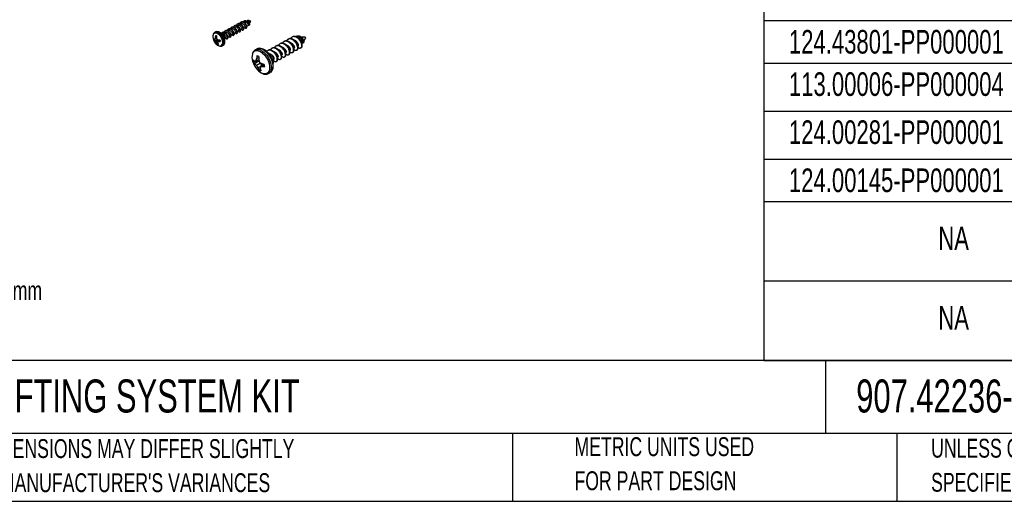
# Model space of a CAD drawing. Header units: millimetres. Extents: x 25 to 1093, y 25 to 838.
# Tile 10 of 16: x 262 to 703, y 25 to 241. Entities that reach past the tile are written whole.
import ezdxf

# ---------------------------------------------------------------- set-up
doc = ezdxf.new("R2010")
doc.units = ezdxf.units.MM
doc.layers.add('TEXT', color=140, linetype='Continuous', lineweight=25)
doc.styles.add('SLDTEXTSTYLE0', font='TXT', dxfattribs={"width": 0.7})

# ---------------------------------------------------------------- blocks, each defined once
blk = doc.blocks.new('SW_TABLEANNOTATION_0')
at = {"layer": 'TEXT', "color": 0, "ltscale": 16}
for p, q in [((0, -19.04), (0, -54.7)), ((0, -54.7), (0, -73.74)), ((0, -54.7), (176.69, -54.7)), ((0, -73.74), (0, -95.29)), ((0, -73.74), (176.69, -73.74)), ((0, -95.29), (0, -116.84)), ((0, -95.29), (176.69, -95.29)), ((0, -116.84), (0, -135.87)), ((0, -116.84), (176.69, -116.84)), ((0, -135.87), (0, -171.54)), ((0, -135.87), (176.69, -135.87)), ((0, -171.54), (0, -207.2)), ((0, -171.54), (176.69, -171.54)), ((0, -207.2), (176.69, -207.2))]:
    blk.add_line(p, q, dxfattribs=at)
at = {"layer": 'TEXT', "color": 0, "ltscale": 16, "attachment_point": 1, "style": 'SLDTEXTSTYLE0'}
for s, insert, char_height in [('124.43801-PP000001', (11.23, -58.92), 10.5833), ('113.00006-PP000004', (11.23, -77.92), 10.5833), ('124.00281-PP000001', (11.23, -99.47), 10.5833), ('124.00145-PP000001', (11.23, -121.06), 10.5833), ('NA', (78.24, -147.12), 10.583), ('NA', (78.24, -182.78), 10.583)]:
    blk.add_mtext(s, dxfattribs=dict(at, insert=insert, char_height=char_height))

msp = doc.modelspace()

# ---------------------------------------------------------------- linework, layer by layer
at = {"ltscale": 4}
for p, q in [((359.31, 238.88), (359.14, 238.78)), ((360.71, 239.66), (360.54, 239.56)), ((360.85, 240.38), (360.67, 240.29)), ((362.34, 240.44), (361.93, 240.32)), ((362.31, 240.93), (362.14, 240.83)), ((363.4, 238.57), (363.97, 239.08)), ((363.92, 240.9), (363.52, 240.78)), ((364.14, 240.9), (364.02, 240.91)), ((364.27, 238.86), (364.45, 238.96)), ((364.7, 240.81), (364.5, 240.94)), ((365.2, 240.8), (364.63, 240.85)), ((364.67, 239.74), (365.2, 240.8)), ((349.54, 236.02), (349.05, 235.75)), ((349.08, 235.77), (349.05, 235.75)), ((349.3, 234.32), (349.82, 234.18)), ((353.67, 235.75), (353.5, 235.65)), ((355.08, 236.53), (354.91, 236.44)), ((356.49, 237.31), (356.31, 237.21)), ((356.39, 234.55), (356.93, 234.85)), ((357.9, 238.09), (357.72, 238)), ((357.8, 235.33), (358.34, 235.64)), ((359.21, 236.11), (359.75, 236.42)), ((360.62, 236.9), (361.16, 237.2)), ((362.02, 237.68), (362.57, 237.98)), ((362.7, 237.62), (362.38, 237.87)), ((362.7, 237.62), (362.43, 237.91)), ((363.07, 237.61), (363.24, 237.71)), ((348.18, 233.74), (348.27, 233.06)), ((348.68, 232.33), (350.05, 232.66)), ((349.83, 233.13), (348.97, 232.76)), ((350.25, 232.53), (349.13, 232.05)), ((349.83, 233.13), (349.21, 232.87)), ((349.81, 233.43), (349.3, 233.3)), ((350.56, 232.41), (349.46, 231.75)), ((350.99, 232.38), (349.75, 231.3)), ((350.39, 230.91), (350.17, 230.51)), ((351.33, 232.3), (350.28, 231.56)), ((351.34, 232.26), (350.6, 231.71)), ((351.21, 232.38), (351.07, 232.12)), ((352.38, 229.75), (352.87, 230.03)), ((353.54, 232.97), (354.12, 233.29)), ((354.98, 233.77), (355.53, 234.07)), ((376.66, 229.75), (376.43, 229.63)), ((378.49, 230.77), (378.26, 230.64)), ((380.32, 231.79), (380.09, 231.66)), ((382.15, 232.8), (381.92, 232.68)), ((383.98, 233.82), (383.76, 233.69)), ((385.84, 234.09), (385.61, 233.97)), ((389.51, 233.68), (387.81, 233.64)), ((388.17, 230.76), (388.44, 231.19)), ((388.57, 231.03), (388.8, 231.16)), ((388.92, 231.91), (389.77, 233.21)), ((367.09, 227.83), (367.22, 227.91)), ((367.94, 228.31), (367.22, 227.91)), ((373, 227.72), (372.77, 227.59)), ((374.83, 228.74), (374.6, 228.61)), ((382.16, 225.78), (382.39, 225.9)), ((383.99, 226.79), (384.22, 226.92)), ((385.82, 227.81), (386.05, 227.94)), ((386.72, 228.91), (386.45, 229.23)), ((387.64, 228.82), (387.87, 228.95)), ((368.2, 223.02), (366.48, 222.27)), ((368.59, 222.87), (367.05, 221.71)), ((368.82, 223.51), (367.45, 223.1)), ((368.83, 224.43), (367.76, 224.02)), ((369.58, 222.02), (367.76, 220.91)), ((368.2, 223.02), (368.59, 222.87)), ((368.59, 222.87), (369.58, 222.02)), ((370.86, 221.53), (369.45, 220.26)), ((369.58, 222.02), (370.07, 220.82)), ((371.31, 221.33), (370.28, 220.47)), ((370.86, 221.53), (371.13, 221.57)), ((376.67, 222.73), (376.9, 222.86)), ((378.5, 223.74), (378.73, 223.87)), ((380.33, 224.76), (380.56, 224.89)), ((369.7, 220.49), (368.35, 219.87)), ((369.4, 219.42), (368.86, 218.91)), ((373.09, 217.34), (373.81, 217.74))]:
    msp.add_line(p, q, dxfattribs=at)
at = {"ltscale": 4, "flags": 128}
for points in [[(364.61, 239.65), (364.65, 239.7), (364.71, 239.89), (364.69, 240.15), (364.59, 240.42), (364.42, 240.67), (364.22, 240.84), (364.01, 240.91), (363.92, 240.9)], [(348.27, 233.06), (348.62, 232.05), (349.18, 231.1), (349.89, 230.33), (350.65, 229.83), (351.38, 229.65), (351.99, 229.83), (352.41, 230.34), (352.58, 231.12), (352.48, 232.07), (352.13, 233.08), (351.57, 234.03), (350.87, 234.8), (350.1, 235.31), (349.37, 235.48), (348.76, 235.3), (348.35, 234.79), (348.18, 234.01), (348.18, 233.74)], [(352.38, 229.75), (352.77, 230.11), (353.04, 230.81), (353.07, 231.71), (352.84, 232.73), (352.37, 233.76), (351.73, 234.67), (350.98, 235.37), (350.2, 235.79), (349.47, 235.88), (349.08, 235.77)], [(352.87, 230.03), (353.26, 230.39), (353.54, 231.08), (353.56, 231.99), (353.33, 233.01), (352.87, 234.03), (352.23, 234.94), (351.48, 235.65), (350.69, 236.07), (349.97, 236.16), (349.54, 236.02)], [(353.51, 233.21), (353.52, 233.38), (353.44, 233.83), (353.23, 234.27), (352.92, 234.65), (352.58, 234.88), (352.26, 234.93), (352.24, 234.93)], [(365.93, 226.1), (366.24, 226.75), (366.83, 227.34), (367.6, 227.61), (368.51, 227.56), (369.49, 227.18), (370.48, 226.5), (371.43, 225.57), (372.26, 224.43), (372.94, 223.16), (373.41, 221.84), (373.65, 220.56), (373.65, 219.39), (373.39, 218.41), (372.9, 217.68), (372.22, 217.24), (371.37, 217.13), (370.42, 217.34), (370.42, 217.34)], [(367.22, 227.91), (367.57, 228.06), (368.44, 228.16), (369.4, 227.93), (370.41, 227.4), (371.4, 226.59), (372.32, 225.55), (373.12, 224.33), (373.74, 223.02), (374.15, 221.69), (374.34, 220.41), (374.27, 219.26), (373.97, 218.3), (373.45, 217.6), (373.14, 217.37)], [(367.94, 228.31), (368.29, 228.46), (369.15, 228.56), (370.12, 228.33), (371.13, 227.8), (372.12, 226.99), (373.04, 225.94), (373.84, 224.73), (374.46, 223.42), (374.87, 222.09), (375.05, 220.81), (374.99, 219.66), (374.69, 218.7), (374.17, 218), (373.81, 217.74)]]:
    msp.add_lwpolyline(points, dxfattribs=at)
at = {"ltscale": 16}
for centre, radius, start, end in [((364.33, 240.31), 0.613, 7.547, 53.4285), ((356.7, 233.78), 7.42, 175.8309, 183.7385), ((323.32, 122.85), 114.45, 76.6138, 76.882), ((357.23, 233.66), 7.42, 175.8309, 183.7385), ((349.77, 234.61), 2.02, 231.4735, 246.6132), ((353.32, 233.75), 4.86, 188.4879, 197.0953), ((349.93, 233.9), 2.02, 231.4735, 246.6132), ((486.02, -86.04), 347.02, 113.2186, 113.2618), ((352.47, 235.41), 4.74, 225.1986, 230.6112), ((354.61, 232.01), 5.47, 166.3806, 170.9812), ((355.18, 235.04), 6.59, 209.8559, 214.5455), ((354.31, 233.19), 4.94, 202.5473, 212.9274), ((356.87, 235.84), 7.54, 200.659, 204.7786), ((353.93, 238.47), 6.99, 236.0002, 239.9668), ((351.07, 233.17), 2.81, 251.2854, 262.2104), ((354.81, 231.27), 4.54, 176.3801, 181.2622), ((354.83, 233.07), 4.94, 202.5473, 212.9274), ((343.65, 246.38), 16.24, 294.0982, 295.3356), ((351.29, 241.4), 9.02, 264.5889, 270.1546), ((351.45, 240.69), 9.02, 264.5889, 270.1546), ((367.26, 235.63), 16.27, 191.5077, 194.0755), ((386.4, 231.5), 1.91, 337.3311, 43.5782), ((389.51, 233.37), 0.307, 326.6978, 91.3809), ((389.44, 233.33), 0.355, 339.0577, 79.021), ((371.29, 224.62), 5.56, 164.5951, 198.0997), ((375.24, 225.45), 9.59, 195.4572, 222.6215), ((369.01, 226.35), 3.96, 226.986, 237.1425), ((370.82, 223.49), 4.52, 180.4423, 195.7027), ((369.39, 224.68), 3.78, 219.5913, 231.718), ((365.12, 238.86), 15.93, 276.2677, 278.3893), ((373.28, 226.54), 7.89, 217.8162, 225.5628), ((375.68, 220.78), 8.55, 157.7527, 164.278), ((378.46, 223.05), 10.74, 168.0508, 174.7955), ((376.7, 225.3), 9.95, 206.1137, 213.0639), ((367.52, 222.77), 2.54, 57.7137, 80.1597), ((371.95, 223.9), 3.85, 188.9041, 193.2211), ((384.14, 223.2), 15.36, 173.6026, 178.4197), ((382, 227.01), 13.64, 194.3533, 199.5381), ((377.34, 233.1), 13.45, 232.4209, 237.344), ((374.37, 240.4), 19.11, 257.0477, 260.6019), ((366.91, 220.33), 4.52, 0.4423, 15.7027), ((372.99, 223.23), 6.42, 221.6716, 246.446), ((374.57, 222.51), 6.76, 203.0192, 212.2083), ((370.21, 221.05), 2.54, 237.7137, 260.1597), ((376.6, 219.13), 7.23, 171.0412, 177.3266), ((376.22, 221.92), 7.27, 199.6633, 207.6003), ((367.01, 231.73), 11.73, 282.0381, 286.1749), ((371.85, 231.6), 11.24, 261.9469, 267.8075)]:
    msp.add_arc(centre, radius, start, end, dxfattribs=at)
at = {"ltscale": 4}
for points, knots in [([(359.56, 236.31), (359.67, 236.21), (359.92, 235.99), (360.25, 235.99), (360.47, 236.23), (360.49, 236.7), (360.3, 237.3), (359.92, 237.92), (359.39, 238.46), (358.79, 238.8), (358.2, 238.88), (357.72, 238.68), (357.45, 238.38), (357.4, 238.14), (357.4, 238.11)], [0, 0, 0, 0, 0.072594, 0.164167, 0.255205, 0.346835, 0.438348, 0.52939, 0.621072, 0.712528, 0.803577, 0.895303, 0.986707, 1, 1, 1, 1]), ([(358.03, 238.82), (358, 238.8), (357.95, 238.77), (357.89, 238.74), (357.86, 238.72)], [0, 0, 0, 0, 0.499924, 1, 1, 1, 1]), ([(360.43, 236.15), (360.44, 236.15), (360.5, 236.17), (360.57, 236.27), (360.64, 236.44), (360.65, 236.66), (360.62, 236.93), (360.53, 237.22), (360.39, 237.53), (360.21, 237.84), (359.98, 238.13), (359.72, 238.39), (359.44, 238.62), (359.14, 238.79), (358.84, 238.9), (358.55, 238.95), (358.28, 238.93), (358.12, 238.86), (358.04, 238.82)], [0, 0, 0, 0, 0.012802, 0.077991, 0.144023, 0.210244, 0.275444, 0.341448, 0.407684, 0.472898, 0.538873, 0.605124, 0.670354, 0.736298, 0.802563, 0.867811, 0.933723, 1, 1, 1, 1]), ([(360.97, 237.09), (361.08, 236.99), (361.32, 236.77), (361.65, 236.77), (361.87, 237.01), (361.9, 237.48), (361.71, 238.08), (361.33, 238.71), (360.8, 239.24), (360.2, 239.58), (359.61, 239.67), (359.13, 239.46), (358.85, 239.17), (358.81, 238.93), (358.81, 238.9)], [0, 0, 0, 0, 0.072638, 0.164265, 0.255358, 0.347044, 0.438611, 0.529708, 0.621445, 0.712956, 0.80406, 0.895841, 0.987299, 1, 1, 1, 1]), ([(359.44, 239.6), (359.41, 239.59), (359.35, 239.55), (359.29, 239.52), (359.27, 239.51)], [0, 0, 0, 0, 0.499962, 1, 1, 1, 1]), ([(361.15, 237.21), (361.19, 237.24), (361.27, 237.31), (361.25, 237.61), (361.1, 237.99), (360.81, 238.4), (360.42, 238.74), (359.99, 238.95), (359.59, 239), (359.4, 238.9), (359.32, 238.86)], [0, 0, 0, 0, 0.112581, 0.244951, 0.37714, 0.508603, 0.641052, 0.773154, 0.904628, 1, 1, 1, 1]), ([(361.84, 236.93), (361.86, 236.94), (361.93, 236.97), (362, 237.09), (362.06, 237.28), (362.06, 237.52), (362.01, 237.79), (361.9, 238.09), (361.75, 238.4), (361.55, 238.71), (361.32, 238.99), (361.05, 239.25), (360.76, 239.46), (360.46, 239.61), (360.16, 239.7), (359.88, 239.73), (359.63, 239.7), (359.5, 239.62), (359.44, 239.59)], [0, 0, 0, 0, 0.031756, 0.096772, 0.162808, 0.228591, 0.293593, 0.359613, 0.425426, 0.490415, 0.556419, 0.622258, 0.687239, 0.753224, 0.81909, 0.884063, 0.950029, 1, 1, 1, 1]), ([(362.7, 237.62), (362.82, 237.59), (363.07, 237.54), (363.28, 237.8), (363.31, 238.26), (363.12, 238.86), (362.74, 239.49), (362.21, 240.02), (361.61, 240.36), (361.02, 240.45), (360.54, 240.24), (360.26, 239.95), (360.22, 239.71), (360.22, 239.68)], [0, 0, 0, 0, 0.0987866, 0.1969969, 0.2958461, 0.3945683, 0.4927825, 0.5916868, 0.6903484, 0.7885705, 0.8875224, 0.9861271, 1, 1, 1, 1]), ([(362.56, 237.99), (362.6, 238.02), (362.68, 238.09), (362.66, 238.39), (362.51, 238.77), (362.22, 239.18), (361.83, 239.52), (361.4, 239.73), (361, 239.79), (360.81, 239.68), (360.72, 239.64)], [0, 0, 0, 0, 0.112581, 0.244951, 0.37714, 0.508603, 0.641052, 0.773154, 0.904628, 1, 1, 1, 1]), ([(363.24, 237.71), (363.28, 237.73), (363.36, 237.78), (363.43, 237.92), (363.47, 238.13), (363.46, 238.38), (363.39, 238.66), (363.27, 238.96), (363.11, 239.27), (362.9, 239.57), (362.65, 239.85), (362.38, 240.09), (362.09, 240.29), (361.78, 240.43), (361.49, 240.5), (361.21, 240.51), (360.99, 240.46), (360.88, 240.39), (360.85, 240.37)], [0, 0, 0, 0, 0.050604, 0.1159069, 0.1820262, 0.2474568, 0.3127197, 0.3788364, 0.4443079, 0.5095333, 0.5756461, 0.6411572, 0.7063477, 0.7724554, 0.8380048, 0.9031628, 0.9692641, 1, 1, 1, 1]), ([(361.78, 240.4), (361.81, 240.48), (361.91, 240.71), (362.23, 240.91), (362.64, 240.97), (363.04, 240.86), (363.4, 240.67), (363.72, 240.4), (364, 240.09), (364.21, 239.76), (364.34, 239.44), (364.39, 239.17), (364.37, 238.93), (364.23, 238.81), (364.04, 238.84), (363.92, 238.97), (363.89, 239.01)], [0, 0, 0, 0, 0.053057, 0.152065, 0.248954, 0.320419, 0.390689, 0.459768, 0.527661, 0.594361, 0.659871, 0.724195, 0.787337, 0.87944, 0.968895, 1, 1, 1, 1]), ([(362.32, 240.91), (362.35, 240.93), (362.5, 241.05), (362.82, 241.06), (363.22, 240.96), (363.57, 240.77), (363.9, 240.5), (364.17, 240.19), (364.38, 239.86), (364.52, 239.54), (364.57, 239.27), (364.55, 239.05), (364.48, 239), (364.44, 238.98)], [0, 0, 0, 0, 0.039369, 0.172494, 0.270685, 0.367234, 0.462148, 0.555431, 0.647076, 0.737084, 0.825465, 0.912221, 1, 1, 1, 1]), ([(362.34, 240.42), (362.41, 240.44), (362.57, 240.49), (362.88, 240.43), (363.22, 240.28), (363.53, 240.03), (363.78, 239.75), (363.94, 239.47), (364.01, 239.25), (364.01, 239.11), (363.97, 239.09), (363.96, 239.09)], [0, 0, 0, 0, 0.084515, 0.215694, 0.344665, 0.471433, 0.596007, 0.718395, 0.838602, 0.956637, 1, 1, 1, 1]), ([(363.51, 240.78), (363.51, 240.8), (363.55, 240.91), (363.63, 240.98), (363.69, 241.05)], [0, 0, 0, 0, 0.153452, 1, 1, 1, 1]), ([(364.94, 240.39), (364.93, 240.42), (364.92, 240.46), (364.86, 240.57), (364.77, 240.7), (364.64, 240.84), (364.46, 240.98), (364.26, 241.08), (364.03, 241.13), (363.84, 241.12), (363.74, 241.07), (363.69, 241.05)], [0, 0, 0, 0, 0.081893, 0.164719, 0.257956, 0.36406, 0.479596, 0.607639, 0.749349, 0.900467, 1, 1, 1, 1]), ([(364.14, 240.89), (364.19, 240.88), (364.33, 240.87), (364.53, 240.77), (364.72, 240.63), (364.86, 240.5), (364.92, 240.42), (364.94, 240.4), (364.94, 240.39)], [0, 0, 0, 0, 0.171545, 0.39522, 0.606719, 0.801638, 0.985237, 1, 1, 1, 1]), ([(349.11, 235.73), (348.99, 235.68), (348.66, 235.53), (348.34, 234.99), (348.15, 234.39), (348.18, 233.94), (348.2, 233.78)], [0, 0, 0, 0, 0.183903, 0.494321, 0.809857, 1, 1, 1, 1]), ([(353.92, 233.18), (354.03, 233.08), (354.28, 232.86), (354.61, 232.86), (354.83, 233.1), (354.86, 233.57), (354.67, 234.17), (354.29, 234.8), (353.76, 235.33), (353.16, 235.67), (352.57, 235.75), (352.12, 235.6), (351.96, 235.34), (351.9, 235.24)], [0, 0, 0, 0, 0.076225, 0.1723775, 0.2679689, 0.3641823, 0.4602721, 0.5558674, 0.6521343, 0.7481651, 0.843768, 0.9400814, 1, 1, 1, 1]), ([(352.4, 235.69), (352.37, 235.68), (352.31, 235.64), (352.25, 235.61), (352.22, 235.6)], [0, 0, 0, 0, 0.499773, 1, 1, 1, 1]), ([(354.11, 233.3), (354.15, 233.33), (354.23, 233.4), (354.21, 233.7), (354.06, 234.08), (353.77, 234.49), (353.38, 234.83), (352.95, 235.04), (352.55, 235.1), (352.36, 234.99), (352.27, 234.95)], [0, 0, 0, 0, 0.112581, 0.244951, 0.37714, 0.508603, 0.641052, 0.773154, 0.904628, 1, 1, 1, 1]), ([(354.8, 233.02), (354.8, 233.02), (354.85, 233.03), (354.92, 233.12), (355, 233.28), (355.02, 233.5), (355, 233.76), (354.92, 234.05), (354.78, 234.35), (354.61, 234.66), (354.39, 234.96), (354.13, 235.23), (353.85, 235.46), (353.56, 235.64), (353.26, 235.76), (352.96, 235.82), (352.69, 235.8), (352.5, 235.76), (352.41, 235.7), (352.4, 235.68)], [0, 0, 0, 0, 0.002232, 0.067316, 0.132978, 0.19907, 0.26418, 0.329806, 0.395907, 0.461044, 0.526635, 0.592744, 0.657911, 0.723464, 0.789579, 0.854779, 0.920294, 0.986414, 1, 1, 1, 1]), ([(353.46, 232.41), (353.48, 232.43), (353.57, 232.52), (353.59, 232.82), (353.51, 233.25), (353.29, 233.73), (352.97, 234.15), (352.69, 234.43), (352.54, 234.5), (352.51, 234.51)], [0, 0, 0, 0, 0.0623836, 0.2556227, 0.4424013, 0.6243463, 0.8019016, 0.9725568, 1, 1, 1, 1]), ([(355.33, 233.96), (355.44, 233.87), (355.69, 233.64), (356.02, 233.65), (356.24, 233.88), (356.27, 234.35), (356.08, 234.95), (355.7, 235.58), (355.17, 236.11), (354.57, 236.45), (353.97, 236.54), (353.5, 236.33), (353.22, 236.04), (353.18, 235.8), (353.17, 235.77)], [0, 0, 0, 0, 0.072607, 0.164195, 0.255249, 0.346896, 0.438424, 0.529482, 0.621179, 0.712652, 0.803717, 0.895458, 0.986878, 1, 1, 1, 1]), ([(353.81, 236.48), (353.78, 236.46), (353.72, 236.43), (353.66, 236.39), (353.63, 236.38)], [0, 0, 0, 0, 0.499811, 1, 1, 1, 1]), ([(355.52, 234.08), (355.56, 234.11), (355.64, 234.18), (355.62, 234.48), (355.47, 234.87), (355.18, 235.27), (354.79, 235.61), (354.36, 235.82), (353.96, 235.88), (353.76, 235.77), (353.68, 235.73)], [0, 0, 0, 0, 0.112581, 0.244951, 0.37714, 0.508603, 0.641052, 0.773154, 0.904628, 1, 1, 1, 1]), ([(356.2, 233.81), (356.22, 233.81), (356.28, 233.83), (356.36, 233.94), (356.42, 234.12), (356.43, 234.35), (356.39, 234.62), (356.29, 234.92), (356.15, 235.22), (355.96, 235.53), (355.72, 235.82), (355.46, 236.08), (355.18, 236.3), (354.88, 236.46), (354.58, 236.57), (354.29, 236.6), (354.03, 236.58), (353.88, 236.5), (353.8, 236.47)], [0, 0, 0, 0, 0.021263, 0.086231, 0.152167, 0.218095, 0.283063, 0.348977, 0.414926, 0.479897, 0.545786, 0.611756, 0.676731, 0.742596, 0.808585, 0.873567, 0.939406, 1, 1, 1, 1]), ([(356.74, 234.75), (356.85, 234.65), (357.1, 234.43), (357.43, 234.43), (357.65, 234.67), (357.67, 235.14), (357.49, 235.74), (357.11, 236.36), (356.58, 236.89), (355.97, 237.23), (355.38, 237.32), (354.91, 237.11), (354.63, 236.82), (354.59, 236.58), (354.58, 236.55)], [0, 0, 0, 0, 0.072666, 0.164329, 0.255458, 0.347179, 0.438783, 0.529915, 0.621687, 0.713234, 0.804374, 0.89619, 0.987685, 1, 1, 1, 1]), ([(355.22, 237.26), (355.19, 237.24), (355.13, 237.21), (355.07, 237.18), (355.04, 237.16)], [0, 0, 0, 0, 0.499849, 1, 1, 1, 1]), ([(356.93, 234.86), (356.97, 234.9), (357.05, 234.97), (357.03, 235.26), (356.88, 235.65), (356.59, 236.05), (356.2, 236.4), (355.76, 236.6), (355.37, 236.66), (355.17, 236.56), (355.09, 236.51)], [0, 0, 0, 0, 0.1125814, 0.2449513, 0.37714, 0.508603, 0.6410515, 0.7731536, 0.9046278, 1, 1, 1, 1]), ([(357.61, 234.59), (357.64, 234.6), (357.71, 234.64), (357.79, 234.77), (357.83, 234.96), (357.83, 235.21), (357.77, 235.49), (357.66, 235.79), (357.5, 236.1), (357.3, 236.4), (357.06, 236.68), (356.79, 236.93), (356.5, 237.13), (356.2, 237.28), (355.9, 237.37), (355.62, 237.38), (355.38, 237.34), (355.26, 237.27), (355.21, 237.25)], [0, 0, 0, 0, 0.040203, 0.105316, 0.171404, 0.237045, 0.302131, 0.36821, 0.433885, 0.498948, 0.565015, 0.630723, 0.695765, 0.761821, 0.82756, 0.892584, 0.958626, 1, 1, 1, 1]), ([(358.15, 235.53), (358.26, 235.43), (358.51, 235.21), (358.84, 235.21), (359.06, 235.45), (359.08, 235.92), (358.9, 236.52), (358.52, 237.14), (357.98, 237.67), (357.38, 238.01), (356.79, 238.1), (356.31, 237.89), (356.04, 237.6), (356, 237.36), (355.99, 237.33)], [0, 0, 0, 0, 0.072604, 0.16419, 0.255241, 0.346884, 0.43841, 0.529464, 0.621159, 0.712628, 0.80369, 0.895429, 0.986845, 1, 1, 1, 1]), ([(356.62, 238.04), (356.6, 238.02), (356.54, 237.99), (356.48, 237.96), (356.45, 237.94)], [0, 0, 0, 0, 0.499887, 1, 1, 1, 1]), ([(358.34, 235.65), (358.37, 235.68), (358.46, 235.75), (358.44, 236.04), (358.28, 236.43), (358, 236.84), (357.61, 237.18), (357.17, 237.39), (356.78, 237.44), (356.58, 237.34), (356.5, 237.29)], [0, 0, 0, 0, 0.112581, 0.244951, 0.37714, 0.508603, 0.641052, 0.773154, 0.904628, 1, 1, 1, 1]), ([(359.02, 235.36), (359.06, 235.39), (359.14, 235.44), (359.22, 235.6), (359.25, 235.81), (359.23, 236.07), (359.15, 236.35), (359.03, 236.66), (358.86, 236.97), (358.64, 237.27), (358.39, 237.54), (358.12, 237.78), (357.82, 237.96), (357.52, 238.09), (357.23, 238.16), (356.95, 238.16), (356.74, 238.11), (356.65, 238.04), (356.62, 238.03)], [0, 0, 0, 0, 0.06022, 0.125625, 0.191654, 0.256814, 0.322179, 0.388211, 0.45341, 0.518733, 0.584768, 0.650008, 0.715289, 0.781323, 0.846607, 0.911845, 0.977879, 1, 1, 1, 1]), ([(357.43, 234.48), (357.46, 234.5), (357.52, 234.53), (357.58, 234.56), (357.61, 234.58)], [0, 0, 0, 0, 0.500152, 1, 1, 1, 1]), ([(359.74, 236.43), (359.78, 236.46), (359.87, 236.53), (359.85, 236.83), (359.69, 237.21), (359.4, 237.62), (359.02, 237.96), (358.58, 238.17), (358.19, 238.22), (357.99, 238.12), (357.91, 238.08)], [0, 0, 0, 0, 0.112581, 0.244951, 0.37714, 0.508603, 0.641052, 0.773154, 0.904628, 1, 1, 1, 1]), ([(358.84, 235.26), (358.87, 235.28), (358.93, 235.31), (358.99, 235.34), (359.02, 235.36)], [0, 0, 0, 0, 0.500114, 1, 1, 1, 1]), ([(360.25, 236.04), (360.28, 236.06), (360.34, 236.09), (360.4, 236.13), (360.43, 236.14)], [0, 0, 0, 0, 0.500076, 1, 1, 1, 1]), ([(361.66, 236.83), (361.69, 236.84), (361.75, 236.87), (361.81, 236.91), (361.84, 236.92)], [0, 0, 0, 0, 0.500038, 1, 1, 1, 1]), ([(385.63, 233.95), (385.65, 233.97), (385.83, 234.14), (386.33, 234.15), (387.04, 233.95), (387.72, 233.46), (388.27, 232.83), (388.63, 232.16), (388.78, 231.57), (388.73, 231.16), (388.56, 230.97), (388.4, 231.02), (388.35, 231.04)], [0, 0, 0, 0, 0.019297, 0.155564, 0.285819, 0.410091, 0.529158, 0.641979, 0.749313, 0.851172, 0.946801, 1, 1, 1, 1]), ([(385.85, 234.07), (385.87, 234.09), (386.05, 234.26), (386.56, 234.28), (387.27, 234.08), (387.94, 233.59), (388.49, 232.96), (388.86, 232.28), (389, 231.71), (388.98, 231.3), (388.85, 231.22), (388.79, 231.18)], [0, 0, 0, 0, 0.0228065, 0.1706632, 0.311997, 0.4468388, 0.576033, 0.6984502, 0.8149138, 0.9254365, 1, 1, 1, 1]), ([(348.27, 233.08), (348.31, 232.91), (348.44, 232.42), (348.81, 231.61), (349.42, 230.76), (350.14, 230.07), (350.91, 229.65), (351.63, 229.53), (352.15, 229.59), (352.34, 229.75), (352.37, 229.77)], [0, 0, 0, 0, 0.082171, 0.236994, 0.392193, 0.548814, 0.708598, 0.848942, 0.980878, 1, 1, 1, 1]), ([(354.62, 232.92), (354.65, 232.93), (354.71, 232.97), (354.77, 233), (354.79, 233.01)], [0, 0, 0, 0, 0.500228, 1, 1, 1, 1]), ([(356.03, 233.7), (356.06, 233.71), (356.11, 233.75), (356.17, 233.78), (356.2, 233.8)], [0, 0, 0, 0, 0.50019, 1, 1, 1, 1]), ([(379.14, 225.02), (379.2, 224.98), (379.38, 224.83), (379.69, 224.71), (380.03, 224.65), (380.33, 224.73), (380.56, 224.93), (380.71, 225.23), (380.77, 225.63), (380.75, 226.1), (380.62, 226.63), (380.41, 227.18), (380.12, 227.74), (379.75, 228.27), (379.32, 228.75), (378.84, 229.17), (378.34, 229.5), (377.83, 229.72), (377.34, 229.82), (376.87, 229.8), (376.45, 229.66), (376.11, 229.4), (375.88, 229.14), (375.81, 228.94), (375.79, 228.9)], [0, 0, 0, 0, 0.0222888, 0.0702128, 0.118844, 0.1671595, 0.2150802, 0.2637102, 0.3120302, 0.3599477, 0.4085764, 0.4569009, 0.5048151, 0.5534425, 0.6017715, 0.6496826, 0.6983087, 0.7466421, 0.7945501, 0.8431748, 0.8915126, 0.9394177, 0.9880409, 1, 1, 1, 1]), ([(380.56, 224.89), (380.63, 224.94), (380.79, 225.06), (380.93, 225.36), (381, 225.76), (380.97, 226.23), (380.85, 226.75), (380.64, 227.31), (380.35, 227.86), (379.97, 228.4), (379.54, 228.88), (379.07, 229.3), (378.57, 229.62), (378.06, 229.84), (377.56, 229.95), (377.1, 229.92), (376.8, 229.85), (376.67, 229.76), (376.66, 229.75)], [0, 0, 0, 0, 0.062442, 0.129445, 0.196022, 0.262043, 0.329045, 0.395628, 0.461645, 0.528645, 0.595234, 0.661247, 0.728245, 0.794839, 0.860848, 0.927845, 0.994445, 1, 1, 1, 1]), ([(380.97, 226.04), (381.04, 225.99), (381.23, 225.84), (381.54, 225.72), (381.88, 225.67), (382.17, 225.76), (382.4, 225.96), (382.54, 226.27), (382.6, 226.67), (382.57, 227.14), (382.44, 227.67), (382.23, 228.22), (381.93, 228.78), (381.56, 229.31), (381.12, 229.8), (380.65, 230.21), (380.14, 230.53), (379.63, 230.74), (379.14, 230.84), (378.68, 230.82), (378.26, 230.67), (377.92, 230.4), (377.7, 230.14), (377.63, 229.95), (377.62, 229.92)], [0, 0, 0, 0, 0.024855, 0.072796, 0.121418, 0.169667, 0.217604, 0.266225, 0.314479, 0.362412, 0.411032, 0.459291, 0.50722, 0.555839, 0.604102, 0.652028, 0.700646, 0.748914, 0.796836, 0.845453, 0.893726, 0.941644, 0.99026, 1, 1, 1, 1]), ([(382.39, 225.91), (382.47, 225.96), (382.63, 226.08), (382.77, 226.4), (382.83, 226.8), (382.8, 227.27), (382.67, 227.8), (382.46, 228.35), (382.16, 228.91), (381.78, 229.44), (381.35, 229.92), (380.88, 230.34), (380.37, 230.66), (379.86, 230.87), (379.37, 230.97), (378.91, 230.94), (378.61, 230.86), (378.5, 230.77), (378.49, 230.77)], [0, 0, 0, 0, 0.065741, 0.132783, 0.199319, 0.265412, 0.332453, 0.398995, 0.465083, 0.532123, 0.598671, 0.664754, 0.731793, 0.798348, 0.864426, 0.931462, 0.998024, 1, 1, 1, 1]), ([(382.8, 227.05), (382.87, 227), (383.07, 226.85), (383.39, 226.73), (383.73, 226.69), (384.02, 226.78), (384.24, 226.99), (384.38, 227.3), (384.43, 227.71), (384.4, 228.19), (384.27, 228.72), (384.05, 229.27), (383.74, 229.83), (383.36, 230.36), (382.93, 230.84), (382.45, 231.24), (381.95, 231.56), (381.44, 231.77), (380.95, 231.86), (380.48, 231.83), (380.07, 231.68), (379.74, 231.4), (379.53, 231.14), (379.46, 230.96), (379.45, 230.93)], [0, 0, 0, 0, 0.027382, 0.075348, 0.12396, 0.172142, 0.220103, 0.268715, 0.316902, 0.364858, 0.41347, 0.461661, 0.509614, 0.558224, 0.606421, 0.654369, 0.702979, 0.751181, 0.799124, 0.847733, 0.89594, 0.94388, 0.992488, 1, 1, 1, 1]), ([(384.22, 226.93), (384.23, 226.93), (384.33, 226.96), (384.46, 227.12), (384.61, 227.43), (384.66, 227.84), (384.63, 228.31), (384.5, 228.84), (384.27, 229.4), (383.97, 229.95), (383.59, 230.48), (383.16, 230.96), (382.68, 231.37), (382.18, 231.69), (381.67, 231.9), (381.18, 231.99), (380.71, 231.96), (380.45, 231.84), (380.32, 231.78)], [0, 0, 0, 0, 0.002213, 0.068379, 0.135444, 0.201921, 0.268081, 0.335145, 0.401629, 0.467783, 0.534846, 0.601337, 0.667485, 0.734547, 0.801045, 0.867188, 0.934248, 1, 1, 1, 1]), ([(380.98, 230.24), (381.04, 230.23), (381.23, 230.18), (381.53, 230.05), (381.8, 229.87), (381.97, 229.72), (382.08, 229.62), (382.28, 229.43), (382.49, 229.16), (382.64, 228.91), (382.73, 228.73), (382.85, 228.46), (382.91, 228.19), (382.91, 227.93), (382.88, 227.81), (382.81, 227.71), (382.77, 227.7), (382.74, 227.7)], [0, 0, 0, 0, 0.055825, 0.154634, 0.23181, 0.280041, 0.308449, 0.336562, 0.463374, 0.539788, 0.549117, 0.617467, 0.770822, 0.798227, 0.92574, 0.954162, 1, 1, 1, 1]), ([(384.63, 228.07), (384.71, 228.01), (384.92, 227.86), (385.24, 227.74), (385.58, 227.71), (385.86, 227.81), (386.08, 228.02), (386.21, 228.34), (386.27, 228.75), (386.22, 229.23), (386.09, 229.76), (385.86, 230.32), (385.56, 230.87), (385.17, 231.4), (384.74, 231.88), (384.26, 232.28), (383.75, 232.59), (383.24, 232.79), (382.75, 232.88), (382.29, 232.84), (381.88, 232.68), (381.55, 232.4), (381.35, 232.14), (381.28, 231.97), (381.28, 231.95)], [0, 0, 0, 0, 0.029869, 0.077868, 0.12647, 0.174584, 0.222577, 0.271179, 0.319298, 0.367287, 0.415888, 0.464013, 0.511996, 0.560597, 0.608727, 0.656706, 0.705307, 0.753442, 0.801416, 0.850016, 0.898156, 0.946125, 0.994725, 1, 1, 1, 1]), ([(386.05, 227.94), (386.06, 227.95), (386.16, 227.98), (386.3, 228.15), (386.44, 228.46), (386.49, 228.88), (386.45, 229.36), (386.32, 229.89), (386.09, 230.44), (385.78, 231), (385.4, 231.53), (384.96, 232), (384.49, 232.41), (383.98, 232.72), (383.47, 232.92), (382.98, 233), (382.53, 232.97), (382.27, 232.85), (382.15, 232.8)], [0, 0, 0, 0, 0.005512, 0.071725, 0.138776, 0.205163, 0.271369, 0.33842, 0.404814, 0.471013, 0.538064, 0.604465, 0.670658, 0.737708, 0.804116, 0.870302, 0.937352, 1, 1, 1, 1]), ([(382.81, 231.26), (382.87, 231.24), (383.07, 231.2), (383.36, 231.06), (383.63, 230.88), (383.8, 230.74), (383.91, 230.64), (384.11, 230.44), (384.32, 230.18), (384.47, 229.92), (384.56, 229.74), (384.68, 229.48), (384.74, 229.21), (384.74, 228.95), (384.71, 228.83), (384.64, 228.73), (384.6, 228.72), (384.57, 228.71)], [0, 0, 0, 0, 0.055825, 0.154634, 0.23181, 0.280041, 0.308449, 0.336562, 0.463374, 0.539788, 0.549117, 0.617467, 0.770822, 0.798227, 0.92574, 0.954162, 1, 1, 1, 1]), ([(386.72, 228.91), (386.84, 228.86), (387.09, 228.74), (387.42, 228.73), (387.7, 228.83), (387.92, 229.05), (388.05, 229.37), (388.1, 229.79), (388.05, 230.27), (387.91, 230.81), (387.68, 231.36), (387.37, 231.92), (386.98, 232.44), (386.54, 232.92), (386.06, 233.31), (385.55, 233.62), (385.05, 233.82), (384.56, 233.9), (384.1, 233.85), (383.69, 233.69), (383.37, 233.4), (383.17, 233.15), (383.11, 232.97), (383.1, 232.96)], [0, 0, 0, 0, 0.049644, 0.099858, 0.149508, 0.199146, 0.24936, 0.299016, 0.348649, 0.398862, 0.448524, 0.498151, 0.548364, 0.598032, 0.647653, 0.697866, 0.74754, 0.797155, 0.847368, 0.897047, 0.946657, 0.99687, 1, 1, 1, 1]), ([(387.87, 228.96), (387.89, 228.96), (388, 229), (388.14, 229.18), (388.28, 229.5), (388.32, 229.92), (388.28, 230.4), (388.14, 230.93), (387.91, 231.49), (387.6, 232.04), (387.21, 232.57), (386.77, 233.04), (386.29, 233.44), (385.78, 233.75), (385.28, 233.94), (384.79, 234.02), (384.34, 233.99), (384.1, 233.87), (383.98, 233.81)], [0, 0, 0, 0, 0.012189, 0.078275, 0.145125, 0.211234, 0.277312, 0.344163, 0.41028, 0.47635, 0.5432, 0.609325, 0.675387, 0.742238, 0.80837, 0.874425, 0.941275, 1, 1, 1, 1]), ([(386.41, 229.73), (386.43, 229.73), (386.47, 229.74), (386.54, 229.84), (386.57, 229.96), (386.57, 230.23), (386.51, 230.49), (386.39, 230.76), (386.3, 230.94), (386.15, 231.19), (385.94, 231.46), (385.74, 231.65), (385.63, 231.76), (385.46, 231.9), (385.19, 232.08), (384.9, 232.21), (384.71, 232.26), (384.64, 232.28)], [0, 0, 0, 0, 0.045838, 0.07426, 0.201773, 0.229178, 0.382533, 0.450883, 0.460212, 0.536626, 0.663438, 0.691551, 0.719959, 0.76819, 0.845366, 0.944175, 1, 1, 1, 1]), ([(387.79, 232.82), (387.64, 232.94), (387.34, 233.17), (386.84, 233.37), (386.48, 233.46), (386.31, 233.41), (386.31, 233.41)], [0, 0, 0, 0, 0.316757, 0.633478, 0.983869, 1, 1, 1, 1]), ([(388.43, 231.19), (388.44, 231.2), (388.5, 231.25), (388.51, 231.47), (388.43, 231.84), (388.22, 232.27), (387.98, 232.61), (387.82, 232.79), (387.79, 232.82)], [0, 0, 0, 0, 0.051716, 0.26458, 0.480969, 0.709272, 0.944028, 1, 1, 1, 1]), ([(367.08, 227.78), (366.91, 227.67), (366.5, 227.4), (366.14, 226.86), (366.01, 226.42), (365.98, 226.29)], [0, 0, 0, 0, 0.3242445, 0.7971813, 1, 1, 1, 1]), ([(373.86, 217.81), (374.01, 217.9), (374.42, 218.14), (374.88, 218.8), (375.22, 219.71), (375.34, 220.79), (375.23, 222), (374.89, 223.28), (374.35, 224.55), (373.63, 225.74), (372.78, 226.8), (371.82, 227.67), (370.79, 228.3), (369.78, 228.63), (368.84, 228.64), (368.16, 228.48), (367.87, 228.24), (367.79, 228.18)], [0, 0, 0, 0, 0.041009, 0.107659, 0.175721, 0.247476, 0.32177, 0.396446, 0.470859, 0.545174, 0.619682, 0.694672, 0.770515, 0.847306, 0.913842, 0.977891, 1, 1, 1, 1]), ([(375.48, 222.99), (375.53, 222.95), (375.7, 222.81), (375.99, 222.69), (376.34, 222.62), (376.64, 222.69), (376.87, 222.87), (377.03, 223.16), (377.11, 223.55), (377.09, 224.02), (376.98, 224.54), (376.78, 225.09), (376.49, 225.65), (376.13, 226.18), (375.7, 226.67), (375.23, 227.1), (374.73, 227.44), (374.22, 227.67), (373.73, 227.79), (373.25, 227.78), (372.83, 227.65), (372.51, 227.45), (372.37, 227.25), (372.32, 227.17)], [0, 0, 0, 0, 0.0176667, 0.0673419, 0.1177754, 0.1680013, 0.2176744, 0.2681059, 0.3183359, 0.3680069, 0.4184364, 0.4686705, 0.5183394, 0.5687669, 0.619005, 0.6686719, 0.7190974, 0.7693394, 0.8190045, 0.8694279, 0.9196739, 0.9693371, 1, 1, 1, 1]), ([(375.07, 221.85), (375.13, 221.89), (375.28, 221.98), (375.42, 222.26), (375.5, 222.64), (375.49, 223.1), (375.39, 223.62), (375.19, 224.17), (374.91, 224.73), (374.55, 225.27), (374.12, 225.76), (373.66, 226.19), (373.22, 226.49), (372.95, 226.61), (372.85, 226.65)], [0, 0, 0, 0, 0.0672915, 0.1557981, 0.2440561, 0.3312336, 0.4197362, 0.5080007, 0.5951758, 0.6836743, 0.7719453, 0.859118, 0.9476123, 1, 1, 1, 1]), ([(376.9, 222.87), (376.97, 222.91), (377.12, 223.01), (377.26, 223.29), (377.34, 223.68), (377.32, 224.14), (377.21, 224.66), (377, 225.21), (376.72, 225.77), (376.36, 226.31), (375.93, 226.8), (375.46, 227.23), (374.96, 227.56), (374.45, 227.79), (373.95, 227.91), (373.49, 227.9), (373.16, 227.83), (373.02, 227.72), (373, 227.71)], [0, 0, 0, 0, 0.054179, 0.121156, 0.187864, 0.253831, 0.320805, 0.387519, 0.453483, 0.520454, 0.587173, 0.653135, 0.720103, 0.786828, 0.852787, 0.919753, 0.986483, 1, 1, 1, 1]), ([(373.65, 226.18), (373.72, 226.16), (373.91, 226.11), (374.2, 225.98), (374.47, 225.8), (374.65, 225.66), (374.76, 225.55), (374.95, 225.36), (375.17, 225.1), (375.32, 224.84), (375.41, 224.66), (375.53, 224.39), (375.59, 224.13), (375.59, 223.86), (375.55, 223.74), (375.49, 223.65), (375.45, 223.64), (375.42, 223.63)], [0, 0, 0, 0, 0.055825, 0.154634, 0.23181, 0.280041, 0.308449, 0.336562, 0.463374, 0.539788, 0.549117, 0.617467, 0.770822, 0.798227, 0.92574, 0.954162, 1, 1, 1, 1]), ([(377.31, 224), (377.36, 223.96), (377.54, 223.82), (377.84, 223.7), (378.19, 223.64), (378.48, 223.71), (378.72, 223.9), (378.87, 224.2), (378.94, 224.59), (378.92, 225.06), (378.8, 225.58), (378.59, 226.13), (378.3, 226.69), (377.94, 227.23), (377.51, 227.71), (377.04, 228.14), (376.54, 228.47), (376.03, 228.69), (375.53, 228.8), (375.06, 228.79), (374.64, 228.66), (374.29, 228.4), (374.06, 228.14), (373.98, 227.94), (373.96, 227.89)], [0, 0, 0, 0, 0.0196837, 0.0675992, 0.1162386, 0.16462, 0.2125328, 0.2611706, 0.3095562, 0.3574664, 0.4061026, 0.4544924, 0.5024, 0.5510346, 0.5994286, 0.6473337, 0.6959666, 0.7443647, 0.7922674, 0.8408986, 0.8893008, 0.9372011, 0.9858306, 1, 1, 1, 1]), ([(378.73, 223.88), (378.8, 223.93), (378.95, 224.03), (379.1, 224.33), (379.17, 224.72), (379.15, 225.19), (379.03, 225.71), (378.82, 226.26), (378.53, 226.82), (378.17, 227.35), (377.74, 227.84), (377.27, 228.26), (376.76, 228.59), (376.26, 228.82), (375.76, 228.93), (375.29, 228.91), (374.98, 228.84), (374.85, 228.74), (374.83, 228.73)], [0, 0, 0, 0, 0.058776, 0.125791, 0.192458, 0.258469, 0.325482, 0.392154, 0.458163, 0.525173, 0.591851, 0.657856, 0.724863, 0.791547, 0.857549, 0.924554, 0.991244, 1, 1, 1, 1]), ([(375.48, 227.19), (375.55, 227.18), (375.74, 227.13), (376.03, 227), (376.3, 226.82), (376.48, 226.67), (376.59, 226.57), (376.78, 226.38), (377, 226.11), (377.15, 225.86), (377.24, 225.68), (377.36, 225.41), (377.42, 225.14), (377.42, 224.88), (377.38, 224.76), (377.32, 224.66), (377.28, 224.65), (377.25, 224.65)], [0, 0, 0, 0, 0.055825, 0.154634, 0.23181, 0.280041, 0.308449, 0.336562, 0.463374, 0.539788, 0.549117, 0.617467, 0.770822, 0.798227, 0.92574, 0.954162, 1, 1, 1, 1]), ([(377.31, 228.21), (377.38, 228.19), (377.57, 228.15), (377.86, 228.01), (378.13, 227.84), (378.31, 227.69), (378.42, 227.59), (378.61, 227.4), (378.83, 227.13), (378.98, 226.87), (379.07, 226.69), (379.19, 226.43), (379.25, 226.16), (379.25, 225.9), (379.21, 225.78), (379.15, 225.68), (379.11, 225.67), (379.08, 225.66)], [0, 0, 0, 0, 0.055825, 0.154634, 0.23181, 0.280041, 0.308449, 0.336562, 0.463374, 0.539788, 0.549117, 0.617467, 0.770822, 0.798227, 0.92574, 0.954162, 1, 1, 1, 1]), ([(379.14, 229.23), (379.21, 229.21), (379.4, 229.16), (379.7, 229.03), (379.96, 228.85), (380.14, 228.71), (380.25, 228.6), (380.45, 228.41), (380.66, 228.14), (380.81, 227.89), (380.9, 227.71), (381.02, 227.44), (381.08, 227.18), (381.08, 226.91), (381.05, 226.79), (380.98, 226.7), (380.94, 226.69), (380.91, 226.68)], [0, 0, 0, 0, 0.055825, 0.154634, 0.23181, 0.280041, 0.308449, 0.336562, 0.463374, 0.539788, 0.549117, 0.617467, 0.770822, 0.798227, 0.92574, 0.954162, 1, 1, 1, 1]), ([(370.53, 217.27), (370.72, 217.21), (371.21, 217.04), (372, 216.99), (372.71, 217.11), (373.04, 217.34), (373.14, 217.42)], [0, 0, 0, 0, 0.204098, 0.540993, 0.863049, 1, 1, 1, 1])]:
    msp.add_open_spline(points, degree=3, knots=knots, dxfattribs=at)
at = {"layer": 'TEXT', "ltscale": 4}
for p, q in [((1092.2, 88.5), (25.4, 88.5)), ((623.04, 88.5), (623.04, 55.88)), ((1092.2, 55.88), (25.4, 55.88)), ((482.59, 55.88), (482.59, 25.4)), ((655.12, 55.88), (655.12, 25.4)), ((25.4, 25.4), (1092.2, 25.4))]:
    msp.add_line(p, q, dxfattribs=at)

# ---------------------------------------------------------------- block references
msp.add_blockref('SW_TABLEANNOTATION_0', (595.41, 295.78), dxfattribs=at)

# ---------------------------------------------------------------- texts
at = {"layer": 'TEXT', "ltscale": 16, "attachment_point": 1, "style": 'SLDTEXTSTYLE0'}
for s, insert, char_height in [('300mm STROKE, 1100 LBS/500 KG. FOR USE WITH 40 X 40mm', (37.27, 124.18), 8.4667), ('AND 1.5 X 1.5IN PROFILE T-SLOTTED RAILS.', (37.27, 108.89), 8.4667), ('ERGOSWISS SQ SERIES TABLE LIFTING SYSTEM KIT', (31.86, 80.06), 14.8167), ('907.42236-PP000001', (636.83, 80.06), 14.8167), ('PART DIMENSIONS MAY DIFFER SLIGHTLY', (220.48, 53.28), 8.4667), ('METRIC UNITS USED', (510.42, 54.14), 8.4667), ('UNLESS OTHERWISE', (670.43, 53.45), 8.4667), ("DUE TO MANUFACTURER'S VARIANCES", (220.48, 37.99), 8.4667), ('FOR PART DESIGN', (510.42, 38.86), 8.4667), ('SPECIFIED UNITS ARE:', (670.43, 38.16), 8.4667)]:
    msp.add_mtext(s, dxfattribs=dict(at, insert=insert, char_height=char_height))

doc.saveas('drawing.dxf')
